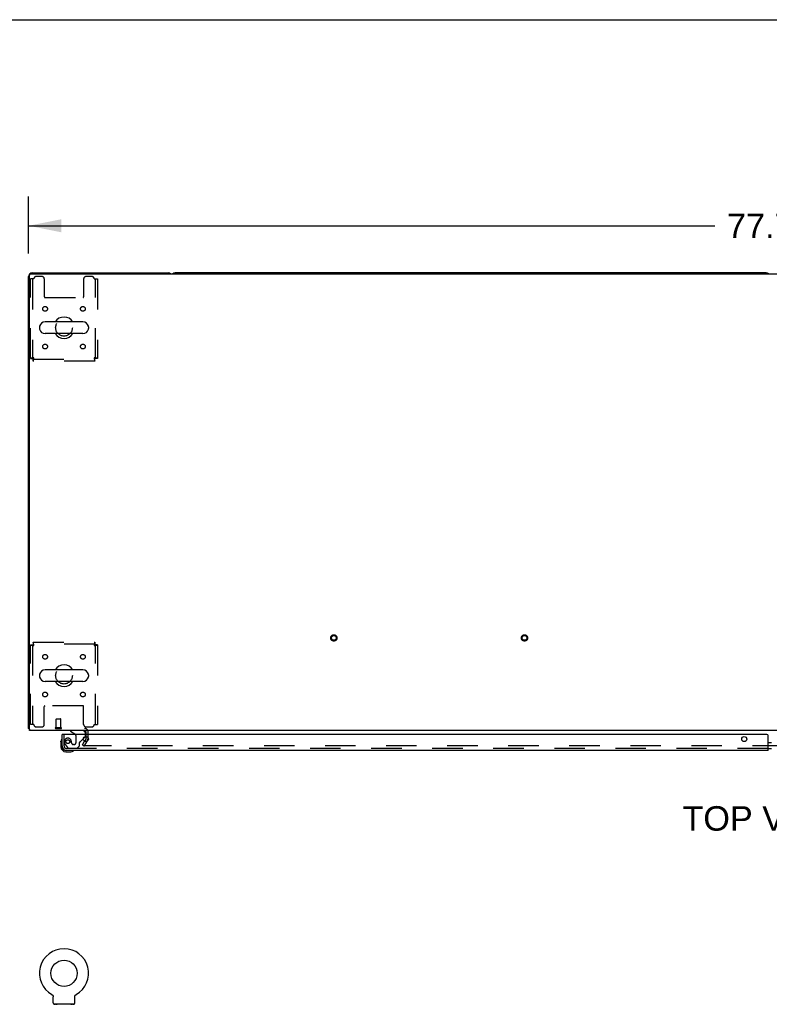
# Model space of a CAD drawing. Header units: inches. Extents: x 0 to 291, y 0 to 188.
# Tile 86 of 94: x 60 to 99, y 137 to 188. Entities that reach past the tile are written whole.
import ezdxf

# ---------------------------------------------------------------- set-up
doc = ezdxf.new("R2010")
doc.units = ezdxf.units.IN
doc.header["$LTSCALE"] = 16.01262
doc.header["$MEASUREMENT"] = 0
doc.linetypes.add('HIDDEN', pattern=[0.2, 0.1, -0.1])
doc.layers.get('0').update_dxf_attribs({"linetype": 'CONTINUOUS'})
for name, color, linetype in [('DEFAULT_2', 8, 'HIDDEN'), ('DIMENSIONS', 7, 'CONTINUOUS'), ('SLAVE_DOOR_ASSEMBLY', 7, 'CONTINUOUS')]:
    doc.layers.add(name, color=color, linetype=linetype)
doc.styles.get("Standard").update_dxf_attribs({"font": 'arial.ttf'})
doc.dimstyles.new('DIMSTYLE_1', dxfattribs={"dimtxt": 1.284435, "dimasz": 1.71258, "dimexe": 0.09, "dimexo": 0.07, "dimgap": 0.0375, "dimtad": 0, "dimtih": 1, "dimtoh": 1, "dimzin": 4, "dimdsep": 46, "dimtxsty": 'Standard', "dimblk": '_FILLED', "dimblk1": '_FILLED', "dimblk2": '_FILLED', "dimcen": 0.09, "dimadec": 3, "dimazin": 1, "dimtfac": 1, "dimtdec": 3, "dimtofl": 0, "dimtmove": 0, "dimatfit": 3, "dimldrblk": '_FILLED', "dimfxl": 0, "dimtolj": 1, "dimtzin": 4, "dimarcsym": 0})

# ---------------------------------------------------------------- blocks, each defined once
blk = doc.blocks.new('_FILLED')
at = {"color": 0, "linetype": 'ByBlock'}
blk.add_solid([(0, 0), (-1, 0.2), (-1, -0.2)], dxfattribs=at)
blk = doc.blocks.new('*D1')
at = {"layer": 'DIMENSIONS', "color": 2, "linetype": 'Continuous'}
for p, q in [((60.363, 176.111), (60.363, 179.114)), ((138.113, 176.111), (138.113, 179.114)), ((60.363, 177.573), (96.351, 177.573)), ((138.113, 177.573), (102.124, 177.573))]:
    blk.add_line(p, q, dxfattribs=at)
at = {"layer": 'DIMENSIONS', "color": 2, "linetype": 'Continuous', "xscale": 1.7125797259, "yscale": 1.7125797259, "zscale": 1.7125797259, "rotation": 180}
blk.add_blockref('_FILLED', (60.363, 177.573), dxfattribs=at)
at = {"layer": 'DIMENSIONS', "color": 2, "linetype": 'Continuous', "xscale": 1.7125797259, "yscale": 1.7125797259, "zscale": 1.7125797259}
blk.add_blockref('_FILLED', (138.113, 177.573), dxfattribs=at)
at = {"layer": 'DIMENSIONS', "color": 2, "linetype": 'Continuous', "insert": (99.238, 178.215), "char_height": 1.2844, "width": 4.48836, "attachment_point": 2, "line_spacing_factor": 0.9}
blk.add_mtext('77.75', dxfattribs=at)

msp = doc.modelspace()

# ---------------------------------------------------------------- linework, layer by layer
at = {"color": 7, "linetype": 'Continuous'}
for p, q in [((0, 188.384), (291.139, 188.384)), ((99.049, 175.101), (68.052, 175.101)), ((63.204, 172.532), (61.229, 172.532)), ((60.929, 172.27), (60.929, 172.183)), ((63.504, 172.27), (63.504, 172.183)), ((63.204, 171.92), (61.229, 171.92)), ((60.929, 154.02), (60.929, 153.933)), ((63.204, 154.282), (61.229, 154.282)), ((63.504, 154.02), (63.504, 153.933)), ((63.204, 153.67), (61.229, 153.67)), ((60.415, 151.205), (60.363, 151.205)), ((60.403, 151.173), (60.415, 151.182)), ((61.581, 137.245), (61.581, 137.245)), ((61.581, 137.245), (61.586, 137.242)), ((61.583, 137.244), (61.584, 137.243)), ((61.586, 137.242), (61.59, 137.239)), ((61.59, 137.239), (61.594, 137.237)), ((61.594, 137.237), (61.598, 137.234)), ((61.598, 137.234), (61.602, 137.23)), ((61.602, 137.23), (61.606, 137.227)), ((61.606, 137.227), (61.61, 137.224)), ((61.61, 137.224), (61.613, 137.22)), ((61.613, 137.22), (61.617, 137.216)), ((61.617, 137.216), (61.62, 137.213)), ((61.62, 137.213), (61.623, 137.209)), ((61.623, 137.209), (61.626, 137.205)), ((61.626, 137.205), (61.629, 137.2)), ((61.629, 137.2), (61.632, 137.196)), ((61.632, 137.196), (61.635, 137.192)), ((61.635, 137.192), (61.637, 137.187)), ((61.637, 137.187), (61.64, 137.183)), ((61.639, 137.183), (61.642, 137.178)), ((61.642, 137.178), (61.644, 137.174)), ((61.644, 137.174), (61.645, 137.169)), ((61.645, 137.169), (61.647, 137.164)), ((61.647, 137.164), (61.649, 137.159)), ((61.649, 137.159), (61.65, 137.154)), ((61.65, 137.154), (61.651, 137.149)), ((61.651, 137.149), (61.652, 137.144)), ((61.652, 137.144), (61.653, 137.139)), ((61.654, 136.806), (61.654, 137.12)), ((62.779, 137.124), (62.779, 137.129)), ((62.779, 137.12), (62.779, 137.124)), ((62.779, 136.806), (62.779, 137.12)), ((62.78, 137.139), (62.781, 137.144)), ((62.78, 137.134), (62.78, 137.139)), ((62.781, 137.144), (62.782, 137.149)), ((62.782, 137.149), (62.783, 137.154)), ((62.783, 137.154), (62.785, 137.159)), ((62.785, 137.159), (62.786, 137.164)), ((62.786, 137.164), (62.788, 137.169)), ((62.788, 137.169), (62.79, 137.174)), ((62.79, 137.174), (62.792, 137.178)), ((62.792, 137.178), (62.794, 137.183)), ((62.794, 137.183), (62.796, 137.187)), ((62.796, 137.187), (62.799, 137.192)), ((62.798, 137.192), (62.801, 137.196)), ((62.801, 137.196), (62.804, 137.2)), ((62.804, 137.2), (62.807, 137.205)), ((62.807, 137.205), (62.81, 137.209)), ((62.81, 137.209), (62.813, 137.213)), ((62.813, 137.213), (62.817, 137.216)), ((62.816, 137.216), (62.82, 137.22)), ((62.82, 137.22), (62.824, 137.224)), ((62.823, 137.224), (62.827, 137.227)), ((62.827, 137.227), (62.831, 137.23)), ((62.831, 137.23), (62.835, 137.234)), ((62.835, 137.234), (62.839, 137.237)), ((62.839, 137.237), (62.843, 137.239)), ((62.843, 137.239), (62.848, 137.242)), ((62.843, 137.239), (62.845, 137.24)), ((62.848, 137.242), (62.852, 137.245)), ((62.849, 137.243), (62.851, 137.244)), ((61.717, 136.737), (61.717, 136.707)), ((62.717, 136.737), (61.717, 136.737)), ((62.717, 136.737), (62.717, 136.707))]:
    msp.add_line(p, q, dxfattribs=at)
at = {"color": 3, "linetype": 'Continuous'}
for p, q in [((60.552, 175.101), (67.674, 175.101)), ((60.363, 151.205), (60.363, 174.912)), ((60.415, 151.101), (60.415, 174.989)), ((60.475, 175.049), (138.001, 175.049)), ((138.061, 151.101), (60.415, 151.101)), ((63.384, 150.897), (63.384, 151.016)), ((63.379, 150.681), (63.294, 150.533)), ((63.384, 150.697), (63.384, 150.779))]:
    msp.add_line(p, q, dxfattribs=at)
for points in [[(60.386, 151.186), (60.38, 151.189), (60.377, 151.19), (60.374, 151.192), (60.372, 151.193), (60.37, 151.195), (60.368, 151.196), (60.366, 151.198), (60.365, 151.2), (60.364, 151.201), (60.363, 151.203), (60.363, 151.204), (60.363, 151.205)], [(60.403, 151.173), (60.401, 151.175), (60.399, 151.177), (60.397, 151.179), (60.394, 151.181), (60.391, 151.183), (60.389, 151.184), (60.386, 151.186)]]:
    msp.add_lwpolyline(points, dxfattribs=at)
at = {"color": 7, "linetype": 'Continuous'}
for points in [[(61.653, 137.139), (61.653, 137.134), (61.654, 137.129), (61.654, 137.124), (61.654, 137.12)], [(62.779, 137.124), (62.779, 137.129), (62.78, 137.134)]]:
    msp.add_lwpolyline(points, dxfattribs=at)
msp.add_circle((62.217, 138.365), 0.688, dxfattribs=at)
at = {"color": 3, "linetype": 'Continuous'}
for centre, radius, start, end in [((60.552, 174.912), 0.189, 90, 180), ((67.674, 174.912), 0.189, 46.487, 90), ((60.475, 174.989), 0.06, 90, 180), ((60.552, 151.29), 0.189, 218.2806, 223.5127), ((63.299, 151.016), 0.085, 0, 90), ((63.351, 150.697), 0.033, 330, 360)]:
    msp.add_arc(centre, radius, start, end, dxfattribs=at)
at = {"color": 7, "linetype": 'Continuous'}
for centre, radius, start, end in [((68.052, 174.912), 0.189, 90, 133.4203), ((99.049, 174.912), 0.189, 46.5797, 90), ((61.229, 172.226), 0.306, 90, 164.3697), ((62.217, 172.226), 0.562, 32.9567, 147.0433), ((63.204, 172.226), 0.306, 15.6303, 90), ((61.073, 172.27), 0.144, 164.3697, 180), ((61.073, 172.183), 0.144, 180, 195.6303), ((61.229, 172.226), 0.306, 195.6303, 270), ((63.204, 172.226), 0.306, 270, 344.3697), ((63.36, 172.27), 0.144, 0, 15.6303), ((63.36, 172.183), 0.144, 344.3697, 360), ((62.217, 172.226), 0.562, 212.956, 327.044), ((62.217, 153.976), 0.562, 32.9567, 147.0433), ((61.073, 154.02), 0.144, 164.3697, 180), ((61.073, 153.933), 0.144, 180, 195.6303), ((61.229, 153.976), 0.306, 90, 164.3697), ((63.204, 153.976), 0.306, 15.6303, 90), ((63.36, 154.02), 0.144, 0, 15.6303), ((63.36, 153.933), 0.144, 344.3697, 360), ((61.229, 153.976), 0.306, 195.6303, 270), ((62.217, 153.976), 0.562, 212.956, 327.044), ((63.204, 153.976), 0.306, 270, 344.3697), ((63.351, 150.697), 0.137, 354.3672, 356.25), ((62.217, 138.365), 1.288, 299.5053, 240.4947), ((61.723, 136.806), 0.069, 180, 265), ((62.71, 136.806), 0.069, 275, 360)]:
    msp.add_arc(centre, radius, start, end, dxfattribs=at)
at = {"layer": 'DEFAULT_2', "color": 8, "linetype": 'HIDDEN'}
for p, q in [((60.467, 170.61), (60.467, 174.789)), ((60.634, 174.789), (60.467, 174.789)), ((60.571, 174.789), (60.571, 170.61)), ((61.06, 174.914), (60.759, 174.914)), ((61.185, 174.789), (61.185, 173.844)), ((63.248, 174.789), (63.248, 173.844)), ((63.675, 174.914), (63.373, 174.914)), ((63.8, 174.789), (63.967, 174.789)), ((63.863, 170.61), (63.863, 174.789)), ((63.967, 174.789), (63.967, 170.61)), ((61.215, 173.814), (63.218, 173.814)), ((60.467, 170.61), (60.571, 170.61)), ((60.601, 170.476), (60.601, 170.58)), ((60.601, 170.58), (63.833, 170.58)), ((63.833, 170.476), (60.601, 170.476)), ((63.8, 170.643), (63.804, 170.629)), ((63.833, 170.476), (63.833, 170.58)), ((63.967, 170.61), (63.863, 170.61)), ((60.467, 151.414), (60.467, 155.592)), ((60.467, 155.592), (60.571, 155.592)), ((60.571, 155.592), (60.571, 151.414)), ((60.601, 155.726), (60.601, 155.622)), ((60.601, 155.726), (63.833, 155.726)), ((63.833, 155.622), (60.601, 155.622)), ((60.634, 155.559), (60.629, 155.574)), ((63.8, 155.559), (63.814, 155.564)), ((63.833, 155.726), (63.833, 155.622)), ((63.863, 151.414), (63.863, 155.592)), ((63.967, 155.592), (63.863, 155.592)), ((63.967, 155.592), (63.967, 151.414)), ((63.218, 152.389), (61.215, 152.389)), ((61.185, 151.414), (61.185, 152.359)), ((63.248, 151.414), (63.248, 152.359)), ((60.634, 151.414), (60.467, 151.414)), ((61.801, 151.248), (61.801, 151.695)), ((61.811, 151.705), (62.039, 151.705)), ((62.049, 151.248), (62.049, 151.695)), ((63.8, 151.414), (63.967, 151.414)), ((60.759, 151.289), (61.06, 151.289)), ((61.783, 151.248), (62.067, 151.248)), ((61.783, 151.205), (62.067, 151.205)), ((63.373, 151.289), (63.675, 151.289)), ((63.384, 150.779), (63.384, 150.897)), ((63.488, 150.697), (63.488, 151.016)), ((63.183, 150.341), (63.294, 150.533)), ((63.183, 150.341), (63.273, 150.289)), ((63.469, 150.629), (63.273, 150.289)), ((135.156, 150.289), (63.319, 150.289)), ((61.581, 137.245), (61.581, 137.245)), ((61.589, 137.24), (61.59, 137.239)), ((62.852, 137.245), (62.852, 137.245)), ((61.814, 136.737), (61.814, 136.707)), ((62.62, 136.737), (62.62, 136.707))]:
    msp.add_line(p, q, dxfattribs=at)
for points in [[(60.634, 170.643), (60.615, 170.641), (60.596, 170.639), (60.578, 170.636), (60.561, 170.634), (60.545, 170.632), (60.529, 170.629), (60.516, 170.627), (60.503, 170.625), (60.492, 170.622), (60.483, 170.62), (60.476, 170.618), (60.471, 170.615), (60.468, 170.613), (60.467, 170.61)], [(60.634, 170.643), (60.627, 170.641), (60.62, 170.639), (60.613, 170.636), (60.606, 170.634), (60.6, 170.632), (60.594, 170.629), (60.589, 170.627), (60.584, 170.625), (60.58, 170.622), (60.577, 170.62), (60.574, 170.618), (60.572, 170.615), (60.571, 170.613), (60.571, 170.61)], [(60.601, 170.476), (60.603, 170.478), (60.605, 170.481), (60.608, 170.486), (60.61, 170.493), (60.612, 170.502), (60.615, 170.513), (60.617, 170.525), (60.619, 170.539), (60.622, 170.555), (60.624, 170.571), (60.627, 170.588), (60.629, 170.606), (60.631, 170.625), (60.634, 170.643)], [(60.601, 170.58), (60.603, 170.581), (60.605, 170.582), (60.608, 170.584), (60.61, 170.587), (60.612, 170.59), (60.615, 170.594), (60.617, 170.599), (60.619, 170.604), (60.622, 170.61), (60.624, 170.616), (60.627, 170.623), (60.629, 170.629), (60.634, 170.643)], [(63.863, 170.61), (63.862, 170.613), (63.861, 170.615), (63.859, 170.618), (63.856, 170.62), (63.853, 170.622), (63.849, 170.625), (63.844, 170.627), (63.839, 170.629), (63.833, 170.632), (63.827, 170.634), (63.82, 170.636), (63.814, 170.639), (63.8, 170.643)], [(63.8, 170.643), (63.802, 170.625), (63.804, 170.606), (63.807, 170.588), (63.809, 170.571), (63.811, 170.555), (63.814, 170.539), (63.816, 170.525), (63.818, 170.513), (63.821, 170.502), (63.823, 170.493), (63.826, 170.486), (63.828, 170.481), (63.83, 170.478), (63.833, 170.476)], [(63.967, 170.61), (63.966, 170.613), (63.962, 170.615), (63.957, 170.618), (63.95, 170.62), (63.941, 170.622), (63.93, 170.625), (63.918, 170.627), (63.904, 170.629), (63.888, 170.632), (63.872, 170.634), (63.855, 170.636), (63.837, 170.639), (63.818, 170.641), (63.8, 170.643)], [(63.804, 170.629), (63.807, 170.623), (63.809, 170.616), (63.811, 170.61), (63.814, 170.604), (63.816, 170.599), (63.818, 170.594), (63.821, 170.59), (63.823, 170.587), (63.826, 170.584), (63.828, 170.582), (63.83, 170.581), (63.833, 170.58)], [(60.467, 155.592), (60.468, 155.59), (60.471, 155.588), (60.476, 155.585), (60.483, 155.583), (60.492, 155.581), (60.503, 155.578), (60.516, 155.576), (60.529, 155.574), (60.545, 155.571), (60.561, 155.569), (60.578, 155.567), (60.596, 155.564), (60.615, 155.562), (60.634, 155.559)], [(60.571, 155.592), (60.571, 155.59), (60.572, 155.588), (60.574, 155.585), (60.577, 155.583), (60.58, 155.581), (60.584, 155.578), (60.589, 155.576), (60.594, 155.574), (60.6, 155.571), (60.606, 155.569), (60.613, 155.567), (60.62, 155.564), (60.634, 155.559)], [(60.634, 155.559), (60.631, 155.578), (60.629, 155.597), (60.627, 155.615), (60.624, 155.632), (60.622, 155.648), (60.619, 155.664), (60.617, 155.678), (60.615, 155.69), (60.612, 155.701), (60.61, 155.71), (60.608, 155.717), (60.605, 155.722), (60.603, 155.725), (60.601, 155.726)], [(60.629, 155.574), (60.627, 155.58), (60.624, 155.587), (60.622, 155.593), (60.619, 155.599), (60.617, 155.604), (60.615, 155.609), (60.612, 155.613), (60.61, 155.616), (60.608, 155.619), (60.605, 155.621), (60.603, 155.622), (60.601, 155.622)], [(63.833, 155.726), (63.83, 155.725), (63.828, 155.722), (63.826, 155.717), (63.823, 155.71), (63.821, 155.701), (63.818, 155.69), (63.816, 155.678), (63.814, 155.664), (63.811, 155.648), (63.809, 155.632), (63.807, 155.615), (63.804, 155.597), (63.802, 155.578), (63.8, 155.559)], [(63.833, 155.622), (63.83, 155.622), (63.828, 155.621), (63.826, 155.619), (63.823, 155.616), (63.821, 155.613), (63.818, 155.609), (63.816, 155.604), (63.814, 155.599), (63.811, 155.593), (63.809, 155.587), (63.807, 155.58), (63.804, 155.574), (63.8, 155.559)], [(63.8, 155.559), (63.818, 155.562), (63.837, 155.564), (63.855, 155.567), (63.872, 155.569), (63.888, 155.571), (63.904, 155.574), (63.918, 155.576), (63.93, 155.578), (63.941, 155.581), (63.95, 155.583), (63.957, 155.585), (63.962, 155.588), (63.966, 155.59), (63.967, 155.592)], [(63.814, 155.564), (63.82, 155.567), (63.827, 155.569), (63.833, 155.571), (63.839, 155.574), (63.844, 155.576), (63.849, 155.578), (63.853, 155.581), (63.856, 155.583), (63.859, 155.585), (63.861, 155.588), (63.862, 155.59), (63.863, 155.592)], [(63.301, 150.314), (63.3, 150.312), (63.3, 150.31), (63.299, 150.308), (63.299, 150.306), (63.299, 150.306)], [(63.299, 150.306), (63.299, 150.305), (63.3, 150.303), (63.3, 150.301), (63.301, 150.299), (63.302, 150.297), (63.303, 150.296), (63.305, 150.294), (63.307, 150.293), (63.308, 150.292), (63.31, 150.291), (63.313, 150.29)], [(63.319, 150.289), (63.317, 150.289), (63.315, 150.289), (63.313, 150.29)]]:
    msp.add_lwpolyline(points, dxfattribs=at)
for centre, radius in [((61.227, 173.216), 0.125), ((63.206, 173.216), 0.125), ((62.217, 172.226), 0.438), ((61.227, 171.237), 0.125), ((63.206, 171.237), 0.125), ((76.37, 155.955), 0.164), ((76.37, 155.955), 0.124), ((86.37, 155.955), 0.164), ((86.37, 155.955), 0.124), ((61.227, 154.966), 0.125), ((63.206, 154.966), 0.125), ((62.217, 153.976), 0.438), ((61.227, 152.987), 0.125), ((63.206, 152.987), 0.125)]:
    msp.add_circle(centre, radius, dxfattribs=at)
for centre, radius, start, end in [((60.759, 174.789), 0.125, 90, 180), ((61.06, 174.789), 0.125, 0, 90), ((63.373, 174.789), 0.125, 90, 180), ((63.675, 174.789), 0.125, 0, 90), ((61.215, 173.844), 0.03, 180, 270), ((63.218, 173.844), 0.03, 270, 360), ((61.215, 152.359), 0.03, 90, 180), ((63.218, 152.359), 0.03, 0, 90), ((60.759, 151.414), 0.125, 180, 270), ((61.06, 151.414), 0.125, 270, 360), ((61.811, 151.695), 0.01, 90, 180), ((62.039, 151.695), 0.01, 0, 90), ((63.373, 151.414), 0.125, 180, 270), ((63.675, 151.414), 0.125, 270, 360), ((61.783, 151.227), 0.0215, 90, 270), ((62.067, 151.227), 0.0215, 270, 90), ((63.299, 151.016), 0.189, 0, 90), ((63.351, 150.697), 0.137, 330, 354.3672), ((63.351, 150.697), 0.137, 356.25, 360), ((61.723, 136.806), 0.069, 265, 270), ((61.842, 136.727), 0.01, 0, 90), ((62.592, 136.727), 0.01, 90, 180), ((62.71, 136.806), 0.069, 270, 275)]:
    msp.add_arc(centre, radius, start, end, dxfattribs=at)
at = {"layer": 'SLAVE_DOOR_ASSEMBLY', "color": 3, "linetype": 'Continuous'}
for p, q in [((62.113, 150.29), (62.113, 150.897)), ((99.081, 150.897), (62.133, 150.897)), ((99.144, 150.043), (99.144, 150.835)), ((99.144, 150.043), (62.359, 150.043))]:
    msp.add_line(p, q, dxfattribs=at)
at = {"layer": 'SLAVE_DOOR_ASSEMBLY', "color": 7, "linetype": 'Continuous'}
for p, q in [((62.133, 150.897), (62.113, 150.897)), ((62.555, 151.101), (62.555, 151.062)), ((62.555, 151.062), (62.793, 150.924)), ((63.342, 150.897), (63.342, 150.944)), ((62.053, 150.503), (62.056, 150.541)), ((62.053, 150.503), (62.053, 150.246)), ((63.232, 150.671), (63.312, 150.751)), ((99.144, 150.467), (99.331, 150.467)), ((62.113, 150.29), (62.113, 150.246)), ((62.316, 149.983), (62.572, 149.983)), ((99.144, 150.147), (99.331, 150.147))]:
    msp.add_line(p, q, dxfattribs=at)
at = {"layer": 'SLAVE_DOOR_ASSEMBLY', "color": 8, "linetype": 'HIDDEN'}
for p, q in [((62.217, 150.29), (62.217, 150.897)), ((63.185, 151.101), (62.555, 151.101)), ((62.843, 150.838), (62.843, 150.458)), ((63.342, 150.822), (63.342, 150.897)), ((62.291, 150.346), (62.393, 150.202)), ((62.614, 150.458), (62.614, 150.447)), ((62.745, 150.36), (62.712, 150.36)), ((62.909, 150.168), (63.035, 150.294)), ((63.035, 150.294), (63.035, 150.473)), ((63.093, 150.532), (63.232, 150.671)), ((99.144, 150.147), (62.359, 150.147)), ((62.457, 150.168), (62.909, 150.168))]:
    msp.add_line(p, q, dxfattribs=at)
msp.add_circle((62.417, 150.51), 0.101, dxfattribs=at)
at = {"layer": 'SLAVE_DOOR_ASSEMBLY', "color": 3, "linetype": 'Continuous'}
for centre in [(63.363, 150.647), (97.894, 150.647)]:
    msp.add_circle(centre, 0.133, dxfattribs=at)
at = {"layer": 'SLAVE_DOOR_ASSEMBLY', "color": 7, "linetype": 'Continuous'}
for centre, radius, start, end in [((62.743, 150.838), 0.1, 36.5468, 59.908), ((63.185, 150.944), 0.157, 0, 90), ((62.303, 150.503), 0.25, 149.1101, 180), ((62.101, 150.623), 0.015, 96.3796, 149.1101), ((62.098, 150.623), 0.015, 0, 83.6204), ((63.242, 150.822), 0.1, 315, 333.0078), ((62.316, 150.246), 0.263, 180, 270), ((62.316, 150.246), 0.203, 180, 270), ((62.572, 150.233), 0.25, 270, 300.8899), ((62.693, 150.028), 0.015, 6.3796, 90), ((62.693, 150.032), 0.015, 300.8899, 353.6204)]:
    msp.add_arc(centre, radius, start, end, dxfattribs=at)
at = {"layer": 'SLAVE_DOOR_ASSEMBLY', "color": 8, "linetype": 'HIDDEN'}
for centre, radius, start, end in [((62.743, 150.838), 0.1, 0, 36.5468), ((63.242, 150.822), 0.1, 333.0078, 360), ((62.417, 150.51), 0.187, 17.8482, 196.8439), ((62.607, 150.568), 0.386, 196.8439, 215.1), ((62.221, 150.447), 0.393, 1.6599, 17.9298), ((62.712, 150.458), 0.098, 180, 270), ((62.745, 150.458), 0.098, 270, 360), ((63.074, 150.473), 0.039, 111.6096, 180), ((63.022, 150.603), 0.1, 291.6096, 315), ((62.359, 150.29), 0.142, 180, 270), ((62.457, 150.247), 0.079, 215.1, 270)]:
    msp.add_arc(centre, radius, start, end, dxfattribs=at)
at = {"layer": 'SLAVE_DOOR_ASSEMBLY', "color": 3, "linetype": 'Continuous'}
for centre, radius, start, end in [((99.081, 150.835), 0.0625, 0, 90), ((62.359, 150.29), 0.246, 180, 270)]:
    msp.add_arc(centre, radius, start, end, dxfattribs=at)

# ---------------------------------------------------------------- texts
at = {"layer": 'DIMENSIONS', "color": 2, "linetype": 'Continuous', "insert": (99.039, 147.129), "char_height": 1.2844, "width": 8.7523, "attachment_point": 2, "line_spacing_factor": 0.9}
msp.add_mtext('TOP VIEW', dxfattribs=at)

# ---------------------------------------------------------------- dimensions: what is measured, and where the dimension line sits
at = {"layer": 'DIMENSIONS', "color": 2, "linetype": 'Continuous'}
dim = msp.add_linear_dim(base=(60.363, 177.573), p1=(138.113, 179.184), p2=(60.363, 179.184), angle=180, dimstyle='DIMSTYLE_1', dxfattribs=at)
dim.commit()
dim.dimension.update_dxf_attribs({"geometry": '*D1', "text_midpoint": (99.242, 177.556), "dimtype": 160})

doc.saveas('drawing.dxf')
